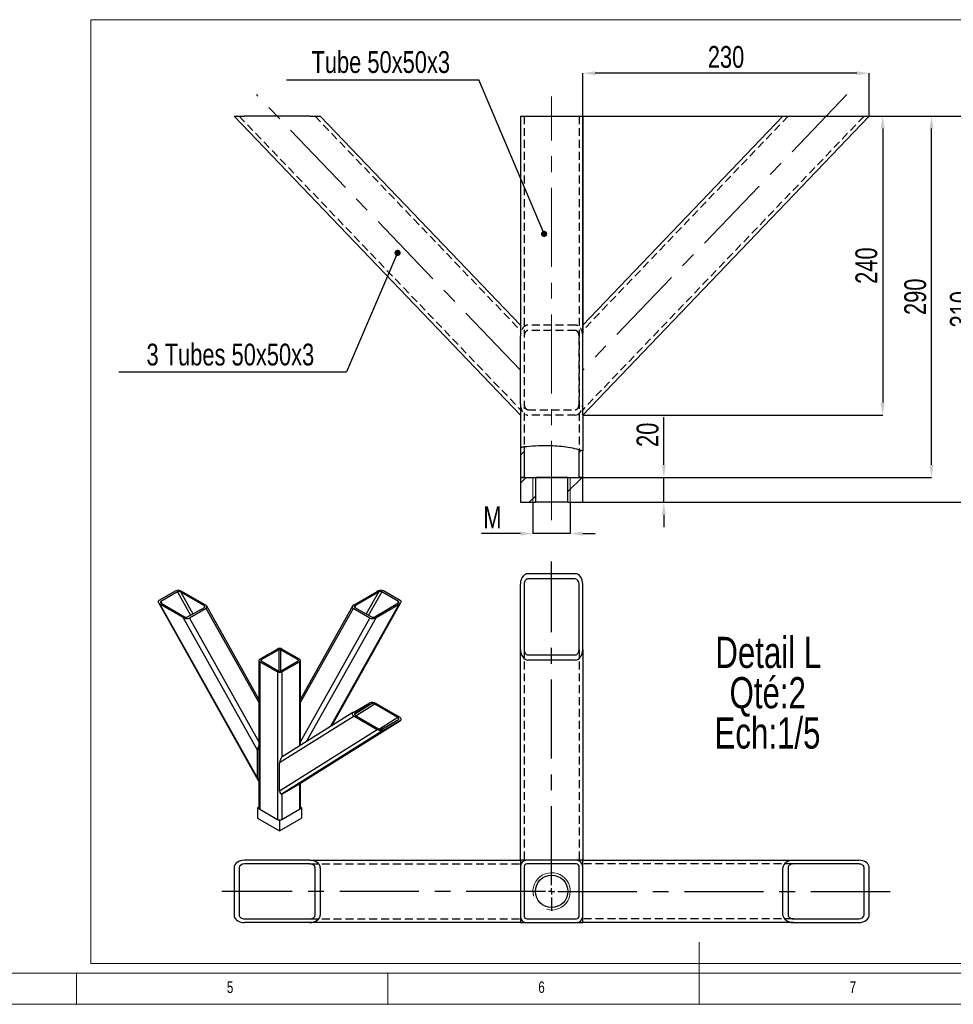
# Model space of a CAD drawing. Header units: millimetres. Extents: x 5 to 589, y 5 to 415.
# Tile 3 of 8: x 188 to 338, y 5 to 163. Entities that reach past the tile are written whole.
import ezdxf

# ---------------------------------------------------------------- set-up
doc = ezdxf.new("R2010")
doc.units = ezdxf.units.MM
doc.header["$PDSIZE"] = -1
doc.linetypes.add('CENTERX2', pattern=[20.32, 12.7, -2.54, 2.54, -2.54])
doc.linetypes.add('HIDDEN', pattern=[1.905, 1.27, -0.635])
for name, color, linetype in [('COTES', 1, 'Continuous'), ('NOTES', 6, 'Continuous'), ('TRAIT-FINS', 9, 'Continuous'), ('TRAIT-MIXTES', 3, 'CENTERX2'), ('TRAIT-TIRET', 2, 'HIDDEN')]:
    doc.layers.add(name, color=color, linetype=linetype)
doc.layers.add('TRAIT-FORT', color=4, linetype='Continuous', lineweight=25)
doc.styles.add('SLDTEXTSTYLE0', font='TXT', dxfattribs={"width": 0.75})
doc.dimstyles.new('SLDDIMSTYLE2', dxfattribs={"dimtxt": 0.18, "dimasz": 1, "dimexe": 0, "dimexo": 0.0625, "dimgap": 0, "dimtad": 0, "dimtih": 1, "dimtoh": 1, "dimdec": 0, "dimrnd": 1e-09, "dimzin": 0, "dimdsep": 46, "dimtxsty": 'Standard', "dimblk1": 'DOT', "dimblk2": 'DOT', "dimsah": 1, "dimcen": 0.09, "dimadec": 0, "dimazin": 0, "dimtfac": 1, "dimtdec": 0, "dimtofl": 0, "dimtmove": 0, "dimatfit": 3, "dimldrblk": 'DOT', "dimfxl": 1, "dimfrac": 2, "dimtolj": 1, "dimtzin": 0, "dimarcsym": 0})
doc.dimstyles.new('SLDDIMSTYLE4', dxfattribs={"dimtxt": 3.5, "dimasz": 2, "dimexe": 0, "dimexo": 0.0625, "dimgap": 0.875, "dimtad": 1, "dimlfac": 5, "dimrnd": 1e-09, "dimzin": 12, "dimdsep": 46, "dimtxsty": 'SLDTEXTSTYLE0', "dimsah": 1, "dimcen": 0.09, "dimadec": 0, "dimazin": 3, "dimtfac": 1, "dimtmove": 0, "dimatfit": 0, "dimfxl": 1, "dimfrac": 2, "dimtolj": 1, "dimtzin": 12, "dimarcsym": 0})
doc.dimstyles.new('SLDDIMSTYLE6', dxfattribs={"dimtxt": 3.5, "dimasz": 2, "dimexe": 0, "dimexo": 0.0625, "dimgap": 0.875, "dimtad": 1, "dimlfac": 5, "dimrnd": 1e-09, "dimzin": 12, "dimdsep": 46, "dimtxsty": 'SLDTEXTSTYLE0', "dimsah": 1, "dimcen": 0.09, "dimadec": 0, "dimazin": 3, "dimtfac": 1, "dimtofl": 0, "dimtmove": 0, "dimatfit": 3, "dimfxl": 1, "dimfrac": 2, "dimtolj": 1, "dimtzin": 12, "dimarcsym": 0})

# ---------------------------------------------------------------- blocks, each defined once
blk = doc.blocks.new('_D_24')
at = {"layer": 'COTES', "color": 0, "lineweight": -2, "transparency": 16777216}
for p, q in [((277.37, 147.61), (341.63, 147.61)), ((341.63, 145.61), (341.63, 87.61)), ((278.37, 85.61), (341.63, 85.61))]:
    blk.add_line(p, q, dxfattribs=at)
at = {"layer": 'COTES', "color": 0, "transparency": 16777216}
for points in [[(341.3, 145.61), (341.96, 145.61), (341.63, 147.61)], [(341.3, 87.61), (341.96, 87.61), (341.63, 85.61)]]:
    blk.add_solid(points, dxfattribs=at)
at = {"layer": 'Defpoints', "color": 0, "transparency": 16777216}
for p in [(277.31, 147.61), (278.31, 85.61), (341.63, 85.61)]:
    blk.add_point(p, dxfattribs=at)
at = {"layer": 'COTES', "color": 0, "transparency": 16777216, "insert": (337.26, 116.61), "char_height": 3.5, "attachment_point": 2, "rotation": 90, "style": 'SLDTEXTSTYLE0'}
blk.add_mtext('\\A1;310', dxfattribs=at)
blk = doc.blocks.new('_D_25')
at = {"layer": 'COTES', "color": 0, "lineweight": -2, "transparency": 16777216}
for p, q in [((324.37, 147.61), (326.47, 147.61)), ((326.47, 145.61), (326.47, 101.61)), ((278.37, 99.61), (326.47, 99.61))]:
    blk.add_line(p, q, dxfattribs=at)
at = {"layer": 'COTES', "color": 0, "transparency": 16777216}
for points in [[(326.13, 145.61), (326.8, 145.61), (326.47, 147.61)], [(326.13, 101.61), (326.8, 101.61), (326.47, 99.61)]]:
    blk.add_solid(points, dxfattribs=at)
at = {"layer": 'Defpoints', "color": 0, "transparency": 16777216}
for p in [(324.31, 147.61), (278.31, 99.61), (326.47, 99.61)]:
    blk.add_point(p, dxfattribs=at)
at = {"layer": 'COTES', "color": 0, "transparency": 16777216, "insert": (322.09, 123.61), "char_height": 3.5, "attachment_point": 2, "rotation": 90, "style": 'SLDTEXTSTYLE0'}
blk.add_mtext('\\A1;240', dxfattribs=at)
blk = doc.blocks.new('_D_26')
at = {"layer": 'COTES', "color": 0, "lineweight": -2, "transparency": 16777216}
for p, q in [((278.31, 99.67), (278.31, 154.5)), ((322.31, 154.5), (280.31, 154.5)), ((324.31, 147.67), (324.31, 154.5))]:
    blk.add_line(p, q, dxfattribs=at)
at = {"layer": 'COTES', "color": 0, "transparency": 16777216}
for points in [[(280.31, 154.83), (280.31, 154.17), (278.31, 154.5)], [(322.31, 154.83), (322.31, 154.17), (324.31, 154.5)]]:
    blk.add_solid(points, dxfattribs=at)
at = {"layer": 'Defpoints', "color": 0, "transparency": 16777216}
for p in [(278.31, 154.5), (324.31, 147.61), (278.31, 99.61)]:
    blk.add_point(p, dxfattribs=at)
at = {"layer": 'COTES', "color": 0, "transparency": 16777216, "insert": (301.31, 158.88), "char_height": 3.5, "attachment_point": 2, "style": 'SLDTEXTSTYLE0'}
blk.add_mtext('\\A1;230', dxfattribs=at)
blk = doc.blocks.new('_D_27')
at = {"layer": 'COTES', "color": 0, "lineweight": -2, "transparency": 16777216}
for p, q in [((291.32, 91.61), (291.32, 99.3)), ((275.97, 89.61), (291.32, 89.61)), ((291.32, 85.61), (291.32, 89.61)), ((275.97, 85.61), (291.32, 85.61)), ((291.32, 83.61), (291.32, 81.61))]:
    blk.add_line(p, q, dxfattribs=at)
at = {"layer": 'COTES', "color": 0, "transparency": 16777216}
for points in [[(290.99, 91.61), (291.65, 91.61), (291.32, 89.61)], [(290.99, 83.61), (291.65, 83.61), (291.32, 85.61)]]:
    blk.add_solid(points, dxfattribs=at)
at = {"layer": 'Defpoints', "color": 0, "transparency": 16777216}
for p in [(275.91, 89.61), (291.32, 89.61), (275.91, 85.61)]:
    blk.add_point(p, dxfattribs=at)
at = {"layer": 'COTES', "color": 0, "transparency": 16777216, "insert": (286.95, 96.45), "char_height": 3.5, "attachment_point": 2, "rotation": 90, "style": 'SLDTEXTSTYLE0'}
blk.add_mtext('\\A1;20', dxfattribs=at)
blk = doc.blocks.new('_D_28')
at = {"layer": 'COTES', "color": 0, "lineweight": -2, "transparency": 16777216}
for p, q in [((277.37, 147.61), (334.31, 147.61)), ((334.31, 91.61), (334.31, 145.61)), ((270.77, 89.61), (334.31, 89.61))]:
    blk.add_line(p, q, dxfattribs=at)
at = {"layer": 'COTES', "color": 0, "transparency": 16777216}
for points in [[(333.97, 145.61), (334.64, 145.61), (334.31, 147.61)], [(333.97, 91.61), (334.64, 91.61), (334.31, 89.61)]]:
    blk.add_solid(points, dxfattribs=at)
at = {"layer": 'Defpoints', "color": 0, "transparency": 16777216}
for p in [(277.31, 147.61), (334.31, 147.61), (270.71, 89.61)]:
    blk.add_point(p, dxfattribs=at)
at = {"layer": 'COTES', "color": 0, "transparency": 16777216, "insert": (329.93, 118.61), "char_height": 3.5, "attachment_point": 2, "rotation": 90, "style": 'SLDTEXTSTYLE0'}
blk.add_mtext('\\A1;290', dxfattribs=at)
blk = doc.blocks.new('_D_29')
at = {"layer": 'COTES', "color": 0, "lineweight": -2, "transparency": 16777216}
for p, q in [((270.31, 85.55), (270.31, 80.58)), ((276.31, 85.55), (276.31, 80.58)), ((268.31, 80.58), (262.05, 80.58)), ((276.31, 80.58), (270.31, 80.58)), ((278.31, 80.58), (280.31, 80.58))]:
    blk.add_line(p, q, dxfattribs=at)
at = {"layer": 'COTES', "color": 0, "transparency": 16777216}
for points in [[(268.31, 80.91), (268.31, 80.25), (270.31, 80.58)], [(278.31, 80.91), (278.31, 80.25), (276.31, 80.58)]]:
    blk.add_solid(points, dxfattribs=at)
at = {"layer": 'Defpoints', "color": 0, "transparency": 16777216}
for p in [(270.31, 85.61), (276.31, 85.61), (270.31, 80.58)]:
    blk.add_point(p, dxfattribs=at)
at = {"layer": 'COTES', "color": 0, "transparency": 16777216, "insert": (263.8, 84.95), "char_height": 3.5, "attachment_point": 2, "style": 'SLDTEXTSTYLE0'}
blk.add_mtext('\\A1;M', dxfattribs=at)
blk = doc.blocks.new('SW_NOTE_11')
at = {"layer": 'NOTES', "color": 0}
blk.add_line((-30.88, 0), (0, 0), dxfattribs=at)
at = {"layer": 'NOTES', "color": 0, "insert": (-15.73, 4.59), "char_height": 3.5, "attachment_point": 2, "style": 'SLDTEXTSTYLE0'}
blk.add_mtext('Tube 50x50x3', dxfattribs=at)
blk = doc.blocks.new('_Dot')
at = {"color": 0, "linetype": 'ByBlock', "lineweight": -2}
blk.add_line((-0.5, 0), (-1, 0), dxfattribs=at)
at = {"color": 0, "linetype": 'ByBlock', "const_width": 0.5}
blk.add_lwpolyline([(-0.25, 0, 1), (0.25, 0, 1)], format="xyb", close=True, dxfattribs=at)
blk = doc.blocks.new('SW_NOTE_12')
at = {"layer": 'NOTES', "color": 0}
blk.add_line((-36.57, 0), (0, 0), dxfattribs=at)
at = {"layer": 'NOTES', "color": 0, "insert": (-18.64, 4.54), "char_height": 3.5, "attachment_point": 2, "style": 'SLDTEXTSTYLE0'}
blk.add_mtext('3 Tubes 50x50x3', dxfattribs=at)
blk = doc.blocks.new('SW_NOTE_13')
at = {"layer": 'NOTES', "color": 0, "char_height": 5, "attachment_point": 2, "style": 'SLDTEXTSTYLE0'}
for s, insert in [('Detail L', (11.72, 6.45)), ('Qté:2', (11.63, -0.02)), ('Ech:1/5', (11.59, -6.49))]:
    blk.add_mtext(s, dxfattribs=dict(at, insert=insert))
blk = doc.blocks.new('SW_CENTERMARKSYMBOL_15')
at = {"layer": 'TRAIT-MIXTES', "color": 0}
for p, q in [((0, 1), (0, 52.95)), ((-1, 0), (-52.94, 0)), ((0, 0), (-0.5, 0)), ((0, 0), (0, 0.5)), ((0, 0), (0, -0.5)), ((0, 0), (0.5, 0)), ((1, 0), (54.76, 0)), ((0, -1), (0, -3.1))]:
    blk.add_line(p, q, dxfattribs=at)

msp = doc.modelspace()

# ---------------------------------------------------------------- hatches: boundary and pattern name
at = {"layer": 'TRAIT-FINS'}
h = msp.add_hatch(dxfattribs=at)
h.set_pattern_fill('ANSI31', color=256, angle=3e-322, style=0)
edge = h.paths.add_edge_path(flags=0)
edge.add_line((268.3075, 94.4554), (268.3075, 89.6096))
edge.add_line((268.3075, 89.6096), (268.3073, 85.6096))
edge.add_line((268.3073, 85.6096), (270.7073, 85.6096))
edge.add_line((270.7073, 85.6096), (270.7073, 89.6096))
edge.add_line((270.7073, 89.6096), (268.9075, 89.6096))
edge.add_line((268.9075, 89.6096), (268.9075, 94.5419))
edge.add_spline(control_points=[(268.9075, 94.5419), (268.7046, 94.5161), (268.5044, 94.4874), (268.3075, 94.4554)], knot_values=[0.88547454, 0.88547454, 0.88547454, 0.88547454, 0.89655109, 0.89655109, 0.89655109, 0.89655109], weights=[1, 1, 1, 1], degree=3, periodic=0)
h = msp.add_hatch(dxfattribs=at)
h.set_pattern_fill('ANSI31', color=256, angle=3e-322, style=0)
edge = h.paths.add_edge_path(flags=0)
edge.add_line((278.3071, 89.6096), (278.3071, 93.8812))
edge.add_spline(control_points=[(278.3071, 93.8812), (278.1128, 93.9515), (277.9126, 94.0171), (277.7071, 94.0781)], knot_values=[0.71592859, 0.71592859, 0.71592859, 0.71592859, 0.72856024, 0.72856024, 0.72856024, 0.72856024], weights=[1, 1, 1, 1], degree=3, periodic=0)
edge.add_line((277.7071, 94.0781), (277.7071, 89.6096))
edge.add_line((277.7071, 89.6096), (275.9073, 89.6096))
edge.add_line((275.9073, 89.6096), (275.9073, 85.6096))
edge.add_line((275.9073, 85.6096), (278.3073, 85.6096))
edge.add_line((278.3073, 85.6096), (278.3073, 89.6096))

# ---------------------------------------------------------------- linework, layer by layer
at = {"lineweight": 18}
for p, q in [((345.1315, 163.1032), (199.3369, 163.1032)), ((199.3369, 163.1032), (199.3369, 11.5529)), ((297, 5), (297, 15)), ((345.1315, 11.5529), (199.3369, 11.5529)), ((10, 10), (584, 10)), ((197, 10), (197, 5)), ((247, 5), (247, 10)), ((5, 5), (589, 5))]:
    msp.add_line(p, q, dxfattribs=at)
at = {"layer": 'TRAIT-FINS', "lineweight": 25}
msp.add_line((268.3074, 89.6096), (280.3072, 89.6096), dxfattribs=at)
at = {"layer": 'TRAIT-FINS', "lineweight": 18}
for p, q in [((270.3073, 85.6096), (270.3073, 89.6096)), ((276.3073, 85.6096), (276.3073, 89.6096))]:
    msp.add_line(p, q, dxfattribs=at)
msp.add_arc((273.3073, 23.1348), 3, 255, 195, dxfattribs=at)
at = {"layer": 'TRAIT-FORT', "lineweight": 25}
for p, q in [((268.3075, 99.6096), (222.3075, 147.6096)), ((222.3075, 147.6096), (223.9695, 147.6096)), ((234.496, 147.6096), (223.9695, 147.6096)), ((234.496, 147.6096), (236.1581, 147.6096)), ((236.1581, 147.6096), (268.3075, 114.0624)), ((268.3075, 147.6096), (268.3075, 114.0383)), ((268.3075, 147.6096), (269.3075, 147.6096)), ((269.3075, 147.6096), (277.3071, 147.6096)), ((277.3071, 147.6096), (278.3071, 147.6096)), ((278.3071, 147.6096), (278.3071, 114.0383)), ((324.3071, 147.6096), (278.3071, 99.6096)), ((278.3071, 114.0624), (310.4564, 147.6096)), ((278.3071, 147.6096), (278.3075, 147.6096)), ((278.3075, 147.6096), (278.3075, 114.0629)), ((310.4564, 147.6096), (312.1185, 147.6096)), ((312.1185, 147.6096), (322.645, 147.6096)), ((322.645, 147.6096), (324.3071, 147.6096)), ((268.3075, 114.0383), (268.3075, 112.3281)), ((278.3071, 112.3281), (278.3071, 114.0383)), ((268.3075, 101.3439), (268.3075, 112.3281)), ((278.3071, 101.3439), (278.3071, 112.3281)), ((268.3075, 101.3439), (268.3075, 99.6338)), ((278.3071, 99.6338), (278.3071, 101.3439)), ((268.3075, 99.6338), (268.3075, 94.4554)), ((278.3071, 99.6338), (278.3071, 93.8812)), ((268.3075, 94.4554), (268.3075, 89.6096)), ((268.9075, 94.5419), (268.9075, 89.6096)), ((277.7071, 89.6096), (277.7071, 94.0781)), ((278.3071, 89.6096), (278.3071, 93.8812)), ((268.3073, 89.6096), (268.3073, 85.6096)), ((268.9075, 89.6096), (270.7073, 89.6096)), ((270.7073, 89.6096), (270.7073, 85.6096)), ((275.9073, 89.6096), (270.7073, 89.6096)), ((275.9073, 85.6096), (275.9073, 89.6096)), ((275.9073, 89.6096), (277.7071, 89.6096)), ((278.3073, 85.6096), (278.3073, 89.6096)), ((268.3073, 85.6096), (270.7073, 85.6096)), ((275.9073, 85.6096), (270.7073, 85.6096)), ((275.9073, 85.6096), (278.3073, 85.6096)), ((277.1075, 74.1346), (269.5075, 74.1346)), ((277.1075, 73.3036), (269.5075, 73.3036)), ((212.9421, 71.4002), (210.2551, 69.849)), ((213.2359, 71.2306), (210.5489, 69.6794)), ((213.2359, 71.2306), (215.3446, 67.4725)), ((217.4635, 69.035), (213.7419, 71.1835)), ((213.7419, 71.1835), (215.7067, 67.6816)), ((217.6757, 69.1574), (213.954, 71.3059)), ((241.584, 69.1574), (245.3056, 71.3059)), ((245.5178, 71.1835), (241.7961, 69.035)), ((245.5178, 71.1835), (243.5529, 67.6816)), ((246.0237, 71.2306), (243.9151, 67.4725)), ((248.7107, 69.6794), (246.0237, 71.2306)), ((249.0046, 69.849), (246.3175, 71.4002)), ((268.3075, 61.9461), (268.3075, 72.4726)), ((268.9075, 72.4726), (268.9075, 61.9461)), ((277.7075, 61.9461), (277.7075, 72.4726)), ((278.3075, 61.9461), (278.3075, 72.4726)), ((210.5489, 69.6794), (210.7522, 69.3172)), ((248.7107, 69.6794), (248.5075, 69.3172)), ((210.157, 69.5058), (226.1722, 40.9626)), ((210.4185, 69.2649), (226.0943, 41.3265)), ((214.1401, 67.1164), (210.4185, 69.2649)), ((210.6306, 69.3874), (214.3523, 67.2389)), ((214.8582, 67.1917), (217.5452, 68.7429)), ((217.839, 68.5733), (215.152, 67.0221)), ((217.4635, 69.035), (217.5991, 68.7934)), ((226.3015, 53.4909), (217.839, 68.5733)), ((226.3015, 54.009), (217.9371, 68.9166)), ((241.3225, 68.9166), (232.9581, 54.009)), ((241.4206, 68.5733), (232.9581, 53.4909)), ((237.799, 49.5849), (248.8412, 69.2649)), ((237.994, 49.7072), (249.1026, 69.5058)), ((244.1076, 67.0221), (241.4206, 68.5733)), ((241.7961, 69.035), (241.6605, 68.7934)), ((241.7144, 68.7429), (244.4014, 67.1917)), ((244.9074, 67.2389), (248.6291, 69.3874)), ((245.1195, 67.1164), (248.8412, 69.2649)), ((226.0943, 45.811), (214.1401, 67.1164)), ((215.152, 67.0221), (226.3015, 47.1508)), ((232.9581, 47.1508), (244.1076, 67.0221)), ((245.1195, 67.1164), (233.9149, 47.1469)), ((229.2763, 62.0524), (226.448, 60.4196)), ((229.4884, 61.9299), (226.6601, 60.2972)), ((229.4884, 61.9299), (229.4884, 58.5011)), ((232.5995, 60.2972), (229.7712, 61.9299)), ((229.7712, 61.9299), (229.7712, 58.5011)), ((232.8117, 60.4196), (229.9834, 62.0524)), ((268.3075, 28.1346), (268.3075, 61.9461)), ((278.3075, 61.9461), (278.3075, 28.1346)), ((226.3015, 60.2155), (226.3015, 36.5358)), ((226.6601, 60.2972), (226.6601, 60.1339)), ((226.6601, 60.1339), (229.4884, 58.5011)), ((229.7712, 58.5011), (232.5995, 60.1339)), ((232.5995, 60.2972), (232.5995, 60.1339)), ((232.9581, 46.5463), (232.9581, 60.2155)), ((269.5075, 61.115), (277.1075, 61.115)), ((277.1075, 60.284), (269.5075, 60.284)), ((226.448, 60.0114), (229.2763, 58.3787)), ((226.448, 60.0114), (226.448, 36.3317)), ((229.9834, 58.3787), (232.8117, 60.0114)), ((232.8117, 60.0114), (232.8117, 46.4544)), ((229.2763, 58.3787), (229.2763, 34.699)), ((229.9834, 58.3787), (229.9834, 44.6725)), ((241.4205, 51.8577), (244.1075, 53.4088)), ((244.4013, 53.2392), (241.663, 51.5205)), ((244.4013, 53.2392), (241.7143, 51.6881)), ((244.9072, 53.1921), (241.9261, 51.3209)), ((248.6289, 51.0436), (244.9072, 53.1921)), ((245.1194, 53.3145), (248.841, 51.1661)), ((241.5838, 51.2735), (229.6297, 43.7701)), ((241.4079, 51.8501), (230.0411, 44.7154)), ((241.5838, 51.2735), (245.3055, 49.125)), ((241.7143, 51.6881), (241.702, 51.6804)), ((241.796, 51.396), (245.5176, 49.2475)), ((248.6289, 51.0436), (245.6685, 49.1854)), ((246.0236, 49.2003), (248.7106, 50.7515)), ((229.6297, 39.2856), (245.3055, 49.125)), ((246.3174, 49.0307), (230.0539, 38.8224)), ((232.741, 40.3736), (249.0044, 50.5819)), ((232.7538, 40.3813), (249.0169, 50.5894)), ((246.3174, 49.0307), (249.0044, 50.5819)), ((226.0943, 41.3265), (226.0943, 45.811)), ((229.6297, 39.2856), (229.6297, 43.7701)), ((230.0539, 38.8224), (232.741, 40.3736)), ((232.8117, 40.4177), (232.8117, 36.3317)), ((232.9581, 36.5358), (232.9581, 40.5096)), ((229.9834, 38.7916), (229.9834, 34.699)), ((226.3015, 36.6555), (226.0943, 36.5358)), ((226.0943, 36.5358), (226.0943, 34.9028)), ((226.0943, 36.5358), (226.4479, 36.3317)), ((232.8117, 36.3317), (233.1654, 36.5358)), ((233.1654, 36.5358), (232.9581, 36.6555)), ((233.1654, 36.5358), (233.1654, 34.9028)), ((226.0943, 34.9028), (229.6298, 32.8617)), ((226.448, 36.3317), (229.2763, 34.699)), ((229.6298, 32.8617), (233.1654, 34.9028)), ((229.9834, 34.699), (232.8117, 36.3317)), ((229.2762, 34.699), (229.6298, 34.4948)), ((229.6298, 34.4948), (229.9834, 34.699)), ((229.6298, 34.4948), (229.6298, 32.8617)), ((222.3075, 26.9346), (222.3075, 19.3346)), ((223.1385, 26.9346), (223.1385, 19.3346)), ((234.496, 28.1346), (223.9695, 28.1346)), ((234.496, 27.5346), (223.9695, 27.5346)), ((234.496, 28.1346), (268.3075, 28.1346)), ((235.3271, 19.3346), (235.3271, 26.9346)), ((236.1581, 26.9346), (236.1581, 19.3346)), ((268.3075, 28.1346), (268.3075, 27.1346)), ((269.3075, 28.1346), (268.3075, 28.1346)), ((268.3075, 27.1346), (268.3075, 19.135)), ((268.9075, 27.1346), (268.9075, 19.135)), ((277.3071, 28.1346), (269.3075, 28.1346)), ((277.3071, 27.5346), (269.3075, 27.5346)), ((278.3075, 28.1346), (277.3071, 28.1346)), ((277.7071, 19.135), (277.7071, 27.1346)), ((278.3071, 27.1346), (278.3071, 28.1346)), ((278.3071, 19.135), (278.3071, 27.1346)), ((278.3073, 27.1346), (278.3073, 27.3098)), ((278.3075, 28.1346), (312.1185, 28.1346)), ((310.4564, 19.3346), (310.4564, 26.9346)), ((311.2875, 26.9346), (311.2875, 19.3346)), ((312.1185, 28.1346), (322.645, 28.1346)), ((322.645, 27.5346), (312.1185, 27.5346)), ((323.476, 19.3346), (323.476, 26.9346)), ((324.3071, 19.3346), (324.3071, 26.9346)), ((268.3073, 19.135), (268.3073, 18.1348)), ((268.3075, 19.135), (268.3075, 18.1346)), ((278.3071, 18.1346), (278.3071, 19.135)), ((223.9695, 18.7346), (234.496, 18.7346)), ((234.496, 18.1346), (223.9695, 18.1346)), ((268.3075, 18.1346), (234.496, 18.1346)), ((268.3073, 18.1348), (269.3075, 18.1348)), ((269.3075, 18.735), (277.3071, 18.735)), ((269.3075, 18.135), (277.3071, 18.135)), ((277.3071, 18.1348), (278.3073, 18.1348)), ((312.1185, 18.1346), (278.3071, 18.1346)), ((312.1185, 18.7346), (322.645, 18.7346)), ((312.1185, 18.1346), (322.645, 18.1346))]:
    msp.add_line(p, q, dxfattribs=at)
at = {"layer": 'TRAIT-FORT', "lineweight": 25, "flags": 128}
for points in [[(269.5075, 74.1346), (269.2991, 74.1094), (269.097, 74.0344), (268.9075, 73.912), (268.7361, 73.7458), (268.5882, 73.5409), (268.4682, 73.3036), (268.3798, 73.041), (268.3257, 72.7612), (268.3075, 72.4726)], [(324.3071, 26.9346), (324.2818, 27.143), (324.2068, 27.3451), (324.0844, 27.5346), (323.9182, 27.706), (323.7134, 27.8539), (323.476, 27.9739), (323.2135, 28.0623), (322.9336, 28.1164), (322.645, 28.1346)], [(222.3075, 19.3346), (222.3327, 19.1263), (222.4077, 18.9242), (222.5301, 18.7346), (222.6963, 18.5633), (222.9012, 18.4154), (223.1385, 18.2954), (223.4011, 18.207), (223.6809, 18.1529), (223.9695, 18.1346)]]:
    msp.add_lwpolyline(points, dxfattribs=at)
at = {"layer": 'TRAIT-FORT', "lineweight": 25}
msp.add_circle((273.3073, 23.1348), 2.6, dxfattribs=at)
for centre, radius, start, end in [((229.6298, 61.37), 0.7685, 62.609672, 117.390328), ((229.6298, 61.6569), 0.3074, 62.609672, 117.390328), ((226.5255, 60.2155), 0.2183, 110.783421, 249.216579), ((226.6911, 60.2155), 0.0873, 110.783421, 249.216579), ((232.5685, 60.2155), 0.0873, 290.783421, 69.216579), ((232.7342, 60.2155), 0.2183, 290.783421, 69.216579), ((229.6298, 58.7741), 0.3074, 242.609672, 297.390328), ((229.6298, 59.061), 0.7685, 242.609672, 297.390328), ((226.5518, 36.5608), 0.2515, 185.694799, 245.625342), ((232.7079, 36.5608), 0.2515, 294.374658, 354.305201), ((229.6298, 35.3814), 0.7685, 242.609672, 297.390328), ((269.3075, 27.1346), 1, 90, 180), ((269.3075, 27.1346), 0.4, 90, 180), ((277.3071, 27.1346), 1, 0, 90), ((277.3071, 27.1346), 0.4, 0, 90), ((269.3075, 19.135), 1, 180, 270), ((269.3075, 19.135), 0.4, 180, 270), ((277.3071, 19.135), 0.4, 270, 360), ((277.3071, 19.135), 1, 270, 0)]:
    msp.add_arc(centre, radius, start, end, dxfattribs=at)
for centre, major_axis, ratio, start_param, end_param in [((269.5075, 72.4726), (0, -0.831), 0.72198821, 3.14159265, 4.71238898), ((277.1075, 72.4726), (0, -1.6621), 0.72198821, 1.57079633, 3.14159265), ((277.1075, 72.4726), (0, -0.831), 0.72198821, 1.57079633, 3.14159265), ((213.5297, 71.061), (0.7184, -0.183), 0.52371656, 1.07811705, 2.64891337), ((213.5297, 71.061), (0.3592, -0.0915), 0.52371656, 1.07811705, 2.64891337), ((245.7299, 71.061), (0.7184, 0.183), 0.52371656, 0.49267928, 2.06347561), ((245.7299, 71.061), (0.3592, 0.0915), 0.52371656, 0.49267928, 2.06347561), ((210.8427, 69.5098), (0.7184, -0.183), 0.52371656, 2.64891337, 4.2197097), ((210.8427, 69.5098), (0.3592, -0.0915), 0.52371656, 2.64891337, 4.2197097), ((248.4169, 69.5098), (0.3592, 0.0915), 0.52371656, 5.20506826, 6.77586459), ((248.4169, 69.5098), (0.7184, 0.183), 0.52371656, 5.20506826, 6.77586459), ((217.2514, 68.9125), (0.3592, -0.0915), 0.52371656, 5.79050603, 7.36130236), ((217.2514, 68.9125), (0.7184, -0.183), 0.52371656, 5.79050603, 7.36130236), ((242.0082, 68.9125), (0.7184, 0.183), 0.52371656, 2.06347561, 3.63427193), ((242.0082, 68.9125), (0.3592, 0.0915), 0.52371656, 2.06347561, 3.63427193), ((214.5644, 67.3613), (0.7184, -0.183), 0.52371656, 4.2197097, 5.79050603), ((214.5644, 67.3613), (0.3592, -0.0915), 0.52371656, 4.2197097, 5.79050603), ((244.6952, 67.3613), (0.7184, 0.183), 0.52371656, 3.63427193, 5.20506826), ((244.6952, 67.3613), (0.3592, 0.0915), 0.52371656, 3.63427193, 5.20506826), ((269.5075, 61.9461), (0, -1.6621), 0.72198821, 4.71238898, 6.28318531), ((269.5075, 61.9461), (0, -0.831), 0.72198821, 4.71238898, 6.28318531), ((277.1075, 61.9461), (0, 1.6621), 0.72198821, 3.14159265, 4.71238898), ((277.1075, 61.9461), (0, -0.831), 0.72198821, 0, 1.57079633), ((244.6951, 53.0696), (0.7184, -0.183), 0.52371656, 1.07811705, 2.64891337), ((244.6951, 53.0696), (0.3592, -0.0915), 0.52371656, 1.07811705, 2.64891337), ((242.0081, 51.5184), (0.7184, -0.183), 0.52371656, 2.64891337, 4.2197097), ((242.0081, 51.5184), (0.3592, -0.0915), 0.52371656, 2.64891337, 4.2197097), ((248.4168, 50.9211), (0.3592, -0.0915), 0.52371656, 5.79050603, 7.36130236), ((248.4168, 50.9211), (0.7184, -0.183), 0.52371656, 5.79050603, 7.36130236), ((245.7298, 49.37), (0.7184, -0.183), 0.52371656, 4.2197097, 5.79050603), ((245.7298, 49.37), (0.3592, -0.0915), 0.52371656, 4.2197097, 5.79050603), ((226.5186, 46.056), (0.1893, 0.743), 0.51104566, 0.99943584, 2.03328949), ((230.0539, 44.015), (0.1893, 0.743), 0.51104566, 0.49267928, 2.03328949), ((226.5186, 41.5715), (0.1893, 0.743), 0.51104566, 2.03328949, 3.06714314), ((232.741, 41.0817), (0.1893, 0.743), 0.51104566, 3.60408582, 3.63427193), ((230.0539, 39.5305), (0.1893, 0.743), 0.51104566, 2.03328949, 3.60408582), ((223.9695, 26.9346), (1.6621, 0), 0.72198821, 1.57079633, 3.14159265), ((223.9695, 26.9346), (0.831, 0), 0.72198821, 1.57079633, 3.14159265), ((234.496, 26.9346), (-1.6621, 0), 0.72198821, 3.14159265, 4.71238898), ((234.496, 26.9346), (0.831, 0), 0.72198821, 0, 1.57079633), ((312.1185, 26.9346), (-1.6621, 0), 0.72198821, 4.71238898, 6.28318531), ((312.1185, 26.9346), (-0.831, 0), 0.72198821, 4.71238898, 6.28318531), ((322.645, 26.9346), (-0.831, 0), 0.72198821, 3.14159265, 4.71238898), ((223.9695, 19.3346), (0.831, 0), 0.72198821, 3.14159265, 4.71238898), ((234.496, 19.3346), (1.6621, 0), 0.72198821, 4.71238898, 6.28318531), ((234.496, 19.3346), (0.831, 0), 0.72198821, 4.71238898, 6.28318531), ((312.1185, 19.3346), (1.6621, 0), 0.72198821, 3.14159265, 4.71238898), ((312.1185, 19.3346), (-0.831, 0), 0.72198821, 0, 1.57079633), ((322.645, 19.3346), (-1.6621, 0), 0.72198821, 1.57079633, 3.14159265), ((322.645, 19.3346), (-0.831, 0), 0.72198821, 1.57079633, 3.14159265)]:
    msp.add_ellipse(centre, major_axis=major_axis, ratio=ratio, start_param=start_param, end_param=end_param, dxfattribs=at)
for points, knots in [([(268.3075, 94.4554), (268.3183, 94.4572), (268.3401, 94.4608), (268.5095, 94.4874), (268.7597, 94.5233), (269.0417, 94.5594), (269.2308, 94.5803), (269.3075, 94.5888)], [0, 0, 0, 0, 0.21194137, 0.4238296, 0.63718498, 0.85282313, 1, 1, 1, 1]), ([(269.3075, 94.5888), (269.9341, 94.6422), (271.1994, 94.7501), (272.9589, 94.7561), (274.5584, 94.6624), (275.964, 94.4962), (276.8665, 94.29), (277.3071, 94.1893)], [0, 0, 0, 0, 0.23440193, 0.47323351, 0.65507915, 0.8316456, 1, 1, 1, 1]), ([(277.3071, 94.1893), (277.4234, 94.158), (277.6561, 94.0953), (277.9629, 94.0001), (278.1889, 93.9237), (278.2947, 93.8856), (278.3039, 93.8823), (278.3071, 93.8812)], [0, 0, 0, 0, 0.22516343, 0.45032691, 0.67443963, 0.88983616, 1, 1, 1, 1])]:
    msp.add_open_spline(points, degree=3, knots=knots, dxfattribs=at)
at = {"layer": 'TRAIT-MIXTES', "lineweight": 18}
for p, q in [((268.3075, 106.836), (225.9174, 151.0691)), ((273.3073, 82.7627), (273.3073, 150.7571)), ((320.6971, 151.0691), (278.3071, 106.836))]:
    msp.add_line(p, q, dxfattribs=at)
at = {"layer": 'TRAIT-TIRET'}
for p, q in [((223.1385, 147.6096), (268.3075, 100.4768)), ((235.3271, 147.6096), (268.3075, 113.1953)), ((268.9075, 147.6096), (268.9075, 94.5419)), ((277.7071, 147.6096), (277.7071, 94.0781)), ((277.7075, 147.6096), (277.7075, 112.3281)), ((323.476, 147.6096), (278.3071, 100.4768)), ((311.2875, 147.6096), (278.3071, 113.1953)), ((277.1075, 114.0624), (269.5075, 114.0624)), ((278.3075, 114.0629), (278.3075, 112.3281)), ((277.1075, 113.1953), (269.5075, 113.1953)), ((277.7075, 101.3439), (277.7075, 112.3281)), ((278.3075, 101.3439), (278.3075, 112.3281)), ((269.5075, 100.4768), (277.1075, 100.4768)), ((277.1075, 99.6096), (269.5075, 99.6096)), ((268.9075, 89.6096), (268.3075, 89.6096)), ((278.3071, 89.6096), (277.7071, 89.6096)), ((268.9075, 61.9461), (268.9075, 28.1346)), ((277.7075, 61.9461), (277.7075, 28.1346)), ((234.496, 27.5346), (268.3075, 27.5346)), ((268.3073, 28.1348), (268.3073, 27.1696)), ((269.3075, 28.1348), (268.7314, 28.1348)), ((312.1185, 27.5346), (278.3071, 27.5346)), ((268.3073, 19.1), (268.3073, 18.1348)), ((278.3073, 18.1348), (278.3073, 19.1)), ((234.496, 18.7346), (268.3075, 18.7346)), ((312.1185, 18.7346), (278.3071, 18.7346))]:
    msp.add_line(p, q, dxfattribs=at)
at = {"layer": 'TRAIT-TIRET', "flags": 128}
msp.add_lwpolyline([(277.1075, 99.6096), (277.3158, 99.636), (277.5179, 99.7142), (277.7075, 99.842), (277.8788, 100.0154), (278.0267, 100.2291), (278.1467, 100.4768), (278.2351, 100.7508), (278.2892, 101.0428), (278.3075, 101.3439)], dxfattribs=at)
at = {"layer": 'TRAIT-TIRET'}
for centre, major_axis, start_param, end_param in [((269.5075, 112.3281), (0, -1.7343), 3.14159265, 4.71238898), ((277.1075, 112.3281), (0, 1.7343), 4.71238898, 6.28318531), ((269.5075, 112.3281), (0, -0.8672), 3.14159265, 4.71238898), ((277.1075, 112.3281), (0, -0.8672), 1.57079633, 3.14159266), ((269.5075, 101.3439), (0, 1.7343), 1.57079633, 3.14159265), ((269.5075, 101.3439), (0, -0.8672), 4.71238898, 6.28318531), ((277.1075, 101.3439), (0, -0.8672), 0, 1.57079633)]:
    msp.add_ellipse(centre, major_axis=major_axis, ratio=0.69190536, start_param=start_param, end_param=end_param, dxfattribs=at)

# ---------------------------------------------------------------- block references
at = {"layer": 'NOTES'}
for name, p in [('SW_NOTE_11', (261.6014, 153.4617)), ('SW_NOTE_12', (240.3595, 106.5435)), ('SW_NOTE_13', (296.3773, 57.5598))]:
    msp.add_blockref(name, p, dxfattribs=at)
at = {"layer": 'TRAIT-MIXTES'}
msp.add_blockref('SW_CENTERMARKSYMBOL_15', (273.3073, 23.1348), dxfattribs=at)

# ---------------------------------------------------------------- texts
at = {"layer": 'NOTES', "char_height": 1.8521, "attachment_point": 1, "style": 'SLDTEXTSTYLE0'}
for s, insert in [('5', (221.1667, 8.668)), ('6', (271.1667, 8.668)), ('7', (321.1667, 8.668))]:
    msp.add_mtext(s, dxfattribs=dict(at, insert=insert))

# ---------------------------------------------------------------- dimensions: what is measured, and where the dimension line sits
at = {"layer": 'COTES'}
dim = msp.add_linear_dim(base=(278.3071, 154.5001), p1=(324.3071, 147.6096), p2=(278.3071, 99.6096), dimstyle='SLDDIMSTYLE6', dxfattribs=at)
dim.commit()
dim.dimension.update_dxf_attribs({"geometry": '_D_26', "text_midpoint": (301.3071, 154.5001), "dimtype": 160})
for base, p1, p2, dimstyle, picture, middle in [((334.3071, 147.6096), (270.7073, 89.6096), (277.3071, 147.6096), 'SLDDIMSTYLE6', '_D_28', (334.3071, 118.6096)), ((341.6316, 85.6096), (277.3071, 147.6096), (278.3073, 85.6096), 'SLDDIMSTYLE6', '_D_24', (341.6316, 116.6096)), ((326.4652, 99.6096), (324.3071, 147.6096), (278.3071, 99.6096), 'SLDDIMSTYLE6', '_D_25', (326.4652, 123.6096)), ((291.3213, 89.6096), (275.9073, 85.6096), (275.9073, 89.6096), 'SLDDIMSTYLE4', '_D_27', (291.3213, 96.4534))]:
    dim = msp.add_linear_dim(base=base, p1=p1, p2=p2, angle=90, dimstyle=dimstyle, dxfattribs=at)
    dim.commit()
    dim.dimension.update_dxf_attribs({"geometry": picture, "text_midpoint": middle, "dimtype": 160})
dim = msp.add_linear_dim(base=(270.3073, 80.5791), p1=(276.3073, 85.6096), p2=(270.3073, 85.6096), text='M', dimstyle='SLDDIMSTYLE4', dxfattribs=at)
dim.commit()
dim.dimension.update_dxf_attribs({"geometry": '_D_29', "text_midpoint": (263.797, 80.5791), "dimtype": 160})

# ---------------------------------------------------------------- leaders
at = {"layer": 'NOTES'}
for points in [[(272.1008, 128.7158), (261.6014, 153.4617)], [(248.5681, 125.6623), (240.3595, 106.5435)]]:
    msp.add_leader(points, dimstyle='SLDDIMSTYLE2', dxfattribs=at)

doc.saveas('drawing.dxf')
